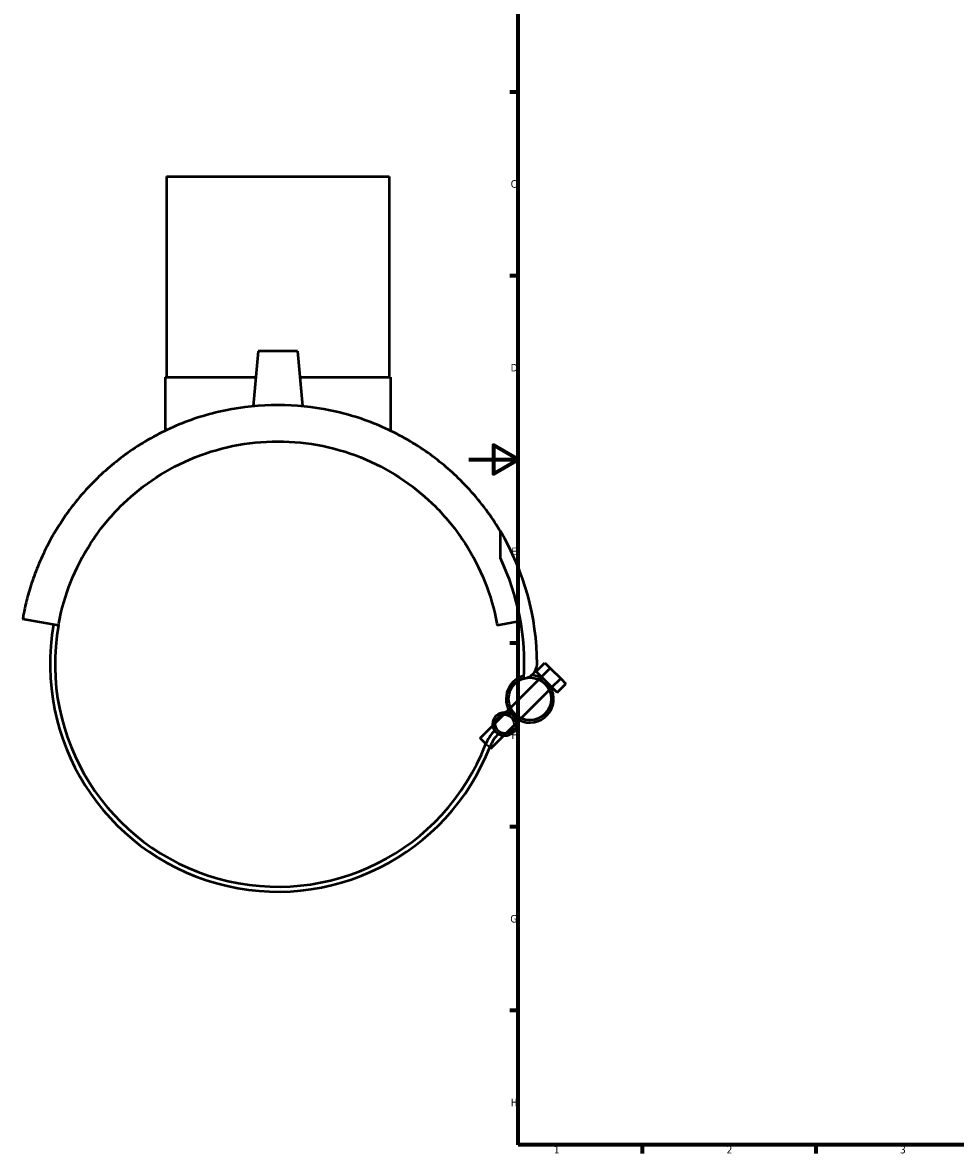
# Model space of a CAD drawing. Header units: millimetres. Extents: x -180 to 1327, y -298 to 870.
# Tile 2 of 6: x -180 to 197, y 17 to 474. Entities that reach past the tile are written whole.
import ezdxf

# ---------------------------------------------------------------- set-up
doc = ezdxf.new("R2010")
doc.units = ezdxf.units.MM
for name, color, linetype, lineweight in [('Border (ANSI)', 7, 'Continuous', 70), ('Visible (ANSI)', 7, 'Continuous', 50), ('Visible Narrow (ANSI)', 7, 'Continuous', 35)]:
    doc.layers.add(name, color=color, linetype=linetype, lineweight=lineweight)
doc.styles.add('Note Text (ANSI)', font='tahoma.ttf')

# ---------------------------------------------------------------- blocks, each defined once
blk = doc.blocks.new('Borders Default Border')
at = {"layer": 'Border (ANSI)'}
for p, q in [((20, 445.5), (16.55, 445.5)), ((20, 371.25), (16.55, 371.25)), ((20, 222.75), (16.55, 222.75)), ((20, 148.5), (16.55, 148.5)), ((20, 74.25), (16.55, 74.25)), ((70.08, 20), (70.08, 16.55)), ((140.17, 20), (140.17, 16.55))]:
    blk.add_line(p, q, dxfattribs=at)
at = {"layer": 'Border (ANSI)', "flags": 128}
for points in [[(20, 20), (20, 574), (821, 574), (821, 20), (20, 20)], [(0, 297), (20, 297), (10, 302.77), (10, 291.23), (20, 297)]]:
    blk.add_lwpolyline(points, dxfattribs=at)
at = {"layer": 'Border (ANSI)', "char_height": 3.05, "attachment_point": 7, "style": 'Note Text (ANSI)'}
for s, insert in [('C', (16.95, 406.8)), ('D', (16.96, 332.6)), ('E', (17.21, 258.35)), ('F', (17.29, 184.1)), ('G', (16.81, 109.79)), ('H', (16.97, 35.6)), ('1', (34.35, 16.55)), ('2', (104.2, 16.55)), ('3', (174.26, 16.49))]:
    blk.add_mtext(s, dxfattribs=dict(at, insert=insert))

msp = doc.modelspace()

# ---------------------------------------------------------------- linework, layer by layer
at = {"layer": 'Visible (ANSI)'}
for p, q in [((-122.125, 411.333), (-32.125, 411.333)), ((-122.125, 411.333), (-122.125, 330.333)), ((-32.125, 411.333), (-32.125, 330.333)), ((-85.125, 340.783), (-87.07, 318.56)), ((-69.125, 340.783), (-85.125, 340.783)), ((-69.125, 340.783), (-67.181, 318.56)), ((-122.625, 330.333), (-86.04, 330.333)), ((-122.625, 330.333), (-122.625, 308.629)), ((-68.211, 330.333), (-31.625, 330.333)), ((-31.625, 330.333), (-31.625, 308.629)), ((12.765, 257.121), (12.765, 268.015)), ((-165.758, 229.961), (-180.235, 232.514)), ((20.917, 231.62), (11.507, 229.961)), ((27.249, 211.298), (30.784, 214.833)), ((30.784, 214.833), (32.906, 212.712)), ((29.37, 209.176), (27.249, 211.298)), ((29.37, 209.176), (32.906, 212.712)), ((32.906, 212.712), (37.148, 208.469)), ((16.883, 196.689), (28.281, 208.087)), ((29.03, 208.836), (29.37, 209.176)), ((31.491, 207.055), (29.37, 209.176)), ((33.613, 204.934), (31.491, 207.055)), ((33.613, 204.934), (37.148, 208.469)), ((35.734, 202.812), (39.27, 206.348)), ((37.148, 208.469), (39.27, 206.348)), ((21.125, 192.446), (32.524, 203.844)), ((33.273, 204.594), (33.613, 204.934)), ((35.734, 202.812), (33.613, 204.934)), ((10.75, 190.556), (14.049, 193.855)), ((15.049, 194.855), (16.134, 195.94)), ((4.621, 184.427), (9.75, 189.556)), ((14.993, 186.314), (18.291, 189.612)), ((19.292, 190.613), (20.376, 191.697)), ((6.921, 182.128), (4.621, 184.427)), ((8.864, 180.185), (13.993, 185.313)), ((8.864, 180.185), (8.462, 180.587))]:
    msp.add_line(p, q, dxfattribs=at)
for centre, radius in [((24.703, 200.267), 8.6), ((14.521, 190.084), 4.8), ((14.521, 190.084), 3.8)]:
    msp.add_circle(centre, radius, dxfattribs=at)
for centre, radius, start, end in [((-77.125, 214.333), 104.7, 0, 30.84524), ((-77.125, 214.333), 99.555, 356.6934, 25.45469), ((-77.125, 214.333), 92, 170, 338.79045), ((-77.125, 214.333), 90, 170, 338.79045), ((21.815, 214.333), 5.76, 274.47128, 0), ((24.703, 200.267), 9.6, 104.40284, 225), ((24.703, 200.267), 9.6, 225, 85.72574), ((22.164, 175.802), 16.503, 135, 158.79045), ((22.164, 175.802), 14.503, 135, 158.79045)]:
    msp.add_arc(centre, radius, start, end, dxfattribs=at)
for points, knots in [([(-77.125, 319.033), (-84.21, 319.033), (-91.362, 318.303), (-105.251, 315.433), (-111.989, 313.296), (-124.601, 307.902), (-130.492, 304.641), (-141.143, 297.431), (-145.904, 293.483), (-155.15, 284.512), (-159.654, 279.112), (-167.267, 268.017), (-170.375, 262.317), (-174.025, 254.102), (-175.068, 251.437), (-176.853, 246.331), (-177.595, 243.887), (-178.51, 240.499), (-178.78, 239.424), (-179.257, 237.406), (-179.464, 236.462), (-179.815, 234.773), (-179.958, 234.026), (-180.168, 232.899), (-180.235, 232.514), (-180.235, 232.514)], [19.0292375, 19.0292375, 19.0292375, 19.0292375, 21.1547159, 21.1547159, 23.2801943, 23.2801943, 25.4056727, 25.4056727, 27.531151, 27.531151, 30.162982, 30.162982, 32.7948131, 32.7948131, 34.1107286, 34.1107286, 35.4266441, 35.4266441, 36.0846018, 36.0846018, 36.7425596, 36.7425596, 37.4005173, 37.4005173, 38.0584751, 38.0584751, 38.0584751, 38.0584751]), ([(12.765, 268.015), (11.656, 269.872), (10.471, 271.726), (5.404, 279.112), (0.899, 284.512), (-8.347, 293.483), (-13.108, 297.431), (-23.759, 304.641), (-29.65, 307.902), (-42.262, 313.296), (-49, 315.433), (-62.889, 318.303), (-70.041, 319.033), (-77.125, 319.033)], [7.0234489, 7.0234489, 7.0234489, 7.0234489, 7.895493, 7.895493, 10.527324, 10.527324, 12.6528024, 12.6528024, 14.7782808, 14.7782808, 16.9037592, 16.9037592, 19.0292375, 19.0292375, 19.0292375, 19.0292375]), ([(-165.758, 229.961), (-165.594, 230.893), (-165.416, 231.819), (-163.996, 238.614), (-162.211, 244.241), (-157.635, 254.981), (-154.841, 260.087), (-148.385, 269.606), (-144.721, 274.016), (-137.033, 281.705), (-132.77, 285.302), (-123.323, 291.783), (-118.139, 294.669), (-107.12, 299.399), (-101.272, 301.249), (-89.293, 303.716), (-83.162, 304.333), (-77.125, 304.333)], [1.6191694, 1.6191694, 1.6191694, 1.6191694, 1.919497, 1.919497, 3.838994, 3.838994, 5.758491, 5.758491, 7.677988, 7.677988, 9.4888917, 9.4888917, 11.2997954, 11.2997954, 13.1106991, 13.1106991, 14.9216028, 14.9216028, 14.9216028, 14.9216028]), ([(-77.125, 304.333), (-71.089, 304.333), (-64.958, 303.716), (-52.979, 301.249), (-47.131, 299.399), (-36.112, 294.669), (-30.928, 291.783), (-21.481, 285.302), (-17.218, 281.705), (-9.529, 274.016), (-5.866, 269.606), (0.59, 260.087), (3.384, 254.981), (7.96, 244.241), (9.745, 238.614), (11.165, 231.819), (11.343, 230.893), (11.507, 229.961)], [14.9216028, 14.9216028, 14.9216028, 14.9216028, 16.7325065, 16.7325065, 18.5434102, 18.5434102, 20.3543139, 20.3543139, 22.1652176, 22.1652176, 24.0847146, 24.0847146, 26.0042116, 26.0042116, 27.9237086, 27.9237086, 28.2240363, 28.2240363, 28.2240363, 28.2240363])]:
    msp.add_open_spline(points, degree=3, knots=knots, dxfattribs=at)
at = {"layer": 'Visible Narrow (ANSI)'}
msp.add_line((6.79, 181.768), (8.631, 181.054), dxfattribs=at)

# ---------------------------------------------------------------- block references
msp.add_blockref('Borders Default Border', (0, 0))

doc.saveas('drawing.dxf')
